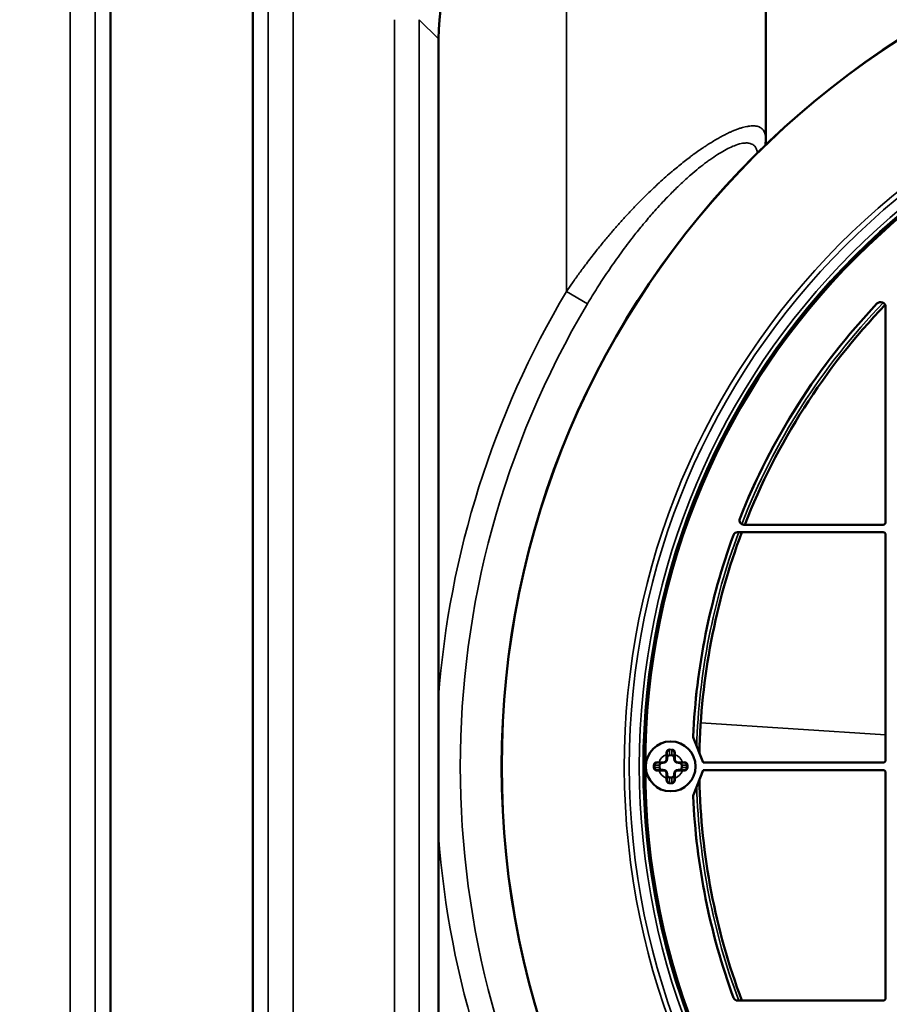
# Model space of a CAD drawing. Header units: millimetres. Extents: x 50 to 3176, y 50 to 2109.
# Tile 197 of 256: x 1175 to 1245, y 1058 to 1137. Entities that reach past the tile are written whole.
import ezdxf

# ---------------------------------------------------------------- set-up
doc = ezdxf.new("R2010")
doc.units = ezdxf.units.MM
doc.header["$LTSCALE"] = 10
for name, color, linetype, lineweight in [('Dimension (ISO)', 7, 'Continuous', 25), ('Visible (ISO)', 7, 'Continuous', 50), ('Visible Narrow (ISO)', 7, 'Continuous', 35)]:
    doc.layers.add(name, color=color, linetype=linetype, lineweight=lineweight)
doc.styles.add('Note Text (ANSI)', font='tahoma.ttf')
doc.dimstyles.new('Default (ISO)', dxfattribs={"dimscale": 10, "dimtxt": 1, "dimasz": 2.5, "dimexe": 3.175, "dimexo": 0, "dimgap": 0.762, "dimtad": 1, "dimrnd": 1e-08, "dimzin": 0, "dimdsep": 46, "dimtxsty": 'Note Text (ANSI)', "dimcen": 0.09, "dimdle": 10, "dimclrd": 1, "dimclre": 1, "dimclrt": 1, "dimazin": 0, "dimtfac": 3.5052, "dimtmove": 0, "dimatfit": 3, "dimfxl": 1, "dimtolj": 1, "dimtzin": 0, "dimlwd": -1, "dimlwe": -1, "dimarcsym": 0})

# ---------------------------------------------------------------- blocks, each defined once
blk = doc.blocks.new('*D6')
at = {"layer": 'Defpoints', "color": 0, "transparency": 16777216}
for p in [(1423.953, 1299.632), (951.953, 1076.772), (1423.953, 1076.772)]:
    blk.add_point(p, dxfattribs=at)
at = {"layer": 'Dimension (ISO)', "color": 1, "transparency": 16777216}
for p, q in [((951.953, 1076.772), (951.953, 1331.382)), ((1423.953, 1076.772), (1423.953, 1331.382)), ((976.953, 1299.632), (1398.953, 1299.632))]:
    blk.add_line(p, q, dxfattribs=at)
for points in [[(976.953, 1303.799), (976.953, 1295.466), (951.953, 1299.632)], [(1398.953, 1303.799), (1398.953, 1295.466), (1423.953, 1299.632)]]:
    blk.add_solid(points, dxfattribs=at)
at = {"layer": 'Dimension (ISO)', "color": 1, "transparency": 16777216, "insert": (1118.269, 1320.335), "char_height": 10, "attachment_point": 1, "style": 'Note Text (ANSI)'}
blk.add_mtext('\\A1;472.00 mm [18.583 in]', dxfattribs=at)
blk = doc.blocks.new('*D7')
at = {"layer": 'Defpoints', "color": 0, "transparency": 16777216}
for p in [(1377.953, 1219.968), (1377.953, 1156.772), (994.677, 1135.772)]:
    blk.add_point(p, dxfattribs=at)
at = {"layer": 'Dimension (ISO)', "color": 1, "transparency": 16777216}
for p, q in [((994.677, 1135.772), (994.677, 1251.718)), ((1377.953, 1156.772), (1377.953, 1251.718)), ((1019.677, 1219.968), (1352.953, 1219.968))]:
    blk.add_line(p, q, dxfattribs=at)
for points in [[(1019.677, 1224.135), (1019.677, 1215.801), (994.677, 1219.968)], [(1352.953, 1224.135), (1352.953, 1215.801), (1377.953, 1219.968)]]:
    blk.add_solid(points, dxfattribs=at)
at = {"layer": 'Dimension (ISO)', "color": 1, "transparency": 16777216, "insert": (1116.822, 1240.67), "char_height": 10, "attachment_point": 1, "style": 'Note Text (ANSI)'}
blk.add_mtext('\\A1;383.28 mm [15.090 in]', dxfattribs=at)
blk = doc.blocks.new('*D12')
at = {"layer": 'Defpoints', "color": 0, "transparency": 16777216}
for p in [(1064.401, 1127.027), (1121.504, 1026.516)]:
    blk.add_point(p, dxfattribs=at)
at = {"layer": 'Dimension (ISO)', "color": 1, "transparency": 16777216}
for p, q in [((1076.751, 1105.29), (1109.155, 1048.253)), ((1121.504, 1026.516), (1273.481, 759.009))]:
    blk.add_line(p, q, dxfattribs=at)
for points in [[(1080.374, 1107.349), (1073.128, 1103.232), (1064.401, 1127.027)], [(1112.778, 1050.311), (1105.532, 1046.194), (1121.504, 1026.516)]]:
    blk.add_solid(points, dxfattribs=at)
at = {"layer": 'Dimension (ISO)', "color": 1, "transparency": 16777216, "insert": (1211.994, 909.147), "char_height": 10, "attachment_point": 1, "rotation": 299.6019, "style": 'Note Text (ANSI)'}
blk.add_mtext('\\A1;∅115.60 mm [∅4.551 in]', dxfattribs=at)

msp = doc.modelspace()

# ---------------------------------------------------------------- linework, layer by layer
at = {"layer": 'Visible (ISO)'}
for p, q in [((1182.2434, 1149.1593), (1182.2434, 1004.3838)), ((1193.6625, 1149.1593), (1193.6625, 1004.3838)), ((1234.8345, 1127.1251), (1234.8345, 1149.0141)), ((1208.5663, 1018.3762), (1208.5663, 1135.1669)), ((1244.453, 1113.6463), (1244.453, 1096.3716)), ((1232.5752, 1095.5716), (1244.253, 1095.5716)), ((1244.253, 1096.1716), (1233.0702, 1096.1716)), ((1244.453, 1095.3716), (1244.453, 1077.2716)), ((1229.0267, 1079.0469), (1229.8027, 1077.0716)), ((1226.903, 1077.7083), (1226.903, 1077.3716)), ((1227.503, 1077.3716), (1227.503, 1077.7083)), ((1225.903, 1076.8716), (1225.903, 1076.6716)), ((1226.603, 1077.0716), (1226.2662, 1077.0716)), ((1228.1397, 1077.0716), (1227.803, 1077.0716)), ((1228.503, 1076.6716), (1228.503, 1076.8716)), ((1244.253, 1077.0716), (1229.8027, 1077.0716)), ((1226.2662, 1076.4716), (1226.603, 1076.4716)), ((1226.903, 1076.1716), (1226.903, 1075.8348)), ((1227.503, 1075.8348), (1227.503, 1076.1716)), ((1227.803, 1076.4716), (1228.1397, 1076.4716)), ((1229.8027, 1076.4716), (1229.0267, 1074.4962)), ((1229.8027, 1076.4716), (1244.253, 1076.4716)), ((1244.453, 1076.2716), (1244.453, 1058.1716)), ((1244.253, 1057.9716), (1232.5752, 1057.9716))]:
    msp.add_line(p, q, dxfattribs=at)
for centre, radius in [((1282.953, 1076.7716), 69.3237), ((1282.953, 1076.7716), 69.3127), ((1282.953, 1076.7716), 57.9292), ((1282.953, 1076.7716), 57.8), ((1227.203, 1076.7716), 2)]:
    msp.add_circle(centre, radius, dxfattribs=at)
for centre, radius, start, end in [((1282.953, 1076.7716), 54, 136.530964, 158.401319), ((1282.953, 1076.7716), 53.4542, 136.132248, 158.719915), ((1244.053, 1113.6463), 0.4, 0, 136.530964), ((1233.0705, 1096.5216), 0.35, 158.624218, 269.955112), ((1244.253, 1096.3716), 0.2, 270, 0), ((1282.953, 1076.7716), 53.4542, 159.408497, 178.877006), ((1232.5752, 1095.2216), 0.35, 90, 159.885605), ((1244.253, 1095.3716), 0.2, 0, 90), ((1282.953, 1076.7716), 54, 159.885605, 177.454429), ((1229.306, 1079.1566), 0.3, 177.454429, 201.446521), ((1226.603, 1077.3716), 0.3, 270, 0), ((1227.203, 1076.7715), 1.325, 77.92767, 77.92871), ((1227.803, 1077.3716), 0.3, 180, 270), ((1244.253, 1077.2716), 0.2, 270, 0), ((1226.603, 1076.1716), 0.3, 0, 90), ((1227.803, 1076.1716), 0.3, 90, 180), ((1244.253, 1076.2716), 0.2, 0, 90), ((1227.203, 1076.7716), 1.325, 257.927674, 257.928714), ((1282.953, 1076.7716), 53.4542, 181.122994, 200.591503), ((1229.306, 1074.3865), 0.3, 158.553479, 182.545571), ((1282.953, 1076.7716), 54, 182.545571, 200.114395), ((1232.5752, 1058.3216), 0.35, 200.114395, 270), ((1244.253, 1058.1716), 0.2, 270, 0)]:
    msp.add_arc(centre, radius, start, end, dxfattribs=at)
for centre, major_axis, ratio, start_param, end_param in [((1223.5754, 1135.1491), (-10.6195, 10.6195), 0.9987828, 5.4983681, 7.0680017), ((1232.8324, 1127.0202), (1.9984, -0.0794), 0.9154271, 0.0000001, 0.0001833), ((1226.9029, 1077.7087), (0, 1.0567), 0.0000622, 4.7120035, 4.8671191), ((1227.503, 1077.7087), (0, 1.0565), 0.0000639, 1.4160556, 1.5711933), ((1226.2658, 1077.0716), (-1.0565, 0), 0.0000634, 1.4160557, 1.5711932), ((1228.1401, 1077.0716), (1.0567, 0), 0.0000622, 4.7120035, 4.8671191), ((1226.2658, 1076.4715), (-1.0567, 0), 0.0000622, 4.7120035, 4.8671191), ((1226.9029, 1075.8344), (0, -1.0565), 0.0000639, 1.4160556, 1.5711933), ((1227.503, 1075.8344), (0, -1.0567), 0.0000622, 4.7120035, 4.8671191), ((1228.1401, 1076.4715), (1.0565, 0), 0.0000634, 1.4160556, 1.5711932)]:
    msp.add_ellipse(centre, major_axis=major_axis, ratio=ratio, start_param=start_param, end_param=end_param, dxfattribs=at)
for points in [[(1234.8308, 1126.9408), (1234.8271, 1126.8483), (1234.8235, 1126.7551), (1234.8198, 1126.6612)], [(1234.8345, 1127.124), (1234.8345, 1127.0628), (1234.8332, 1127.0019), (1234.8308, 1126.9412)], [(1234.8345, 1127.124), (1234.8345, 1127.1244), (1234.8345, 1127.1247), (1234.8345, 1127.1251)]]:
    msp.add_open_spline(points, degree=3, dxfattribs=at)
for points, knots in [([(1226.903, 1077.8716), (1226.903, 1077.8832), (1226.904, 1077.8948), (1226.9085, 1077.9203), (1226.9124, 1077.9341), (1226.9233, 1077.9607), (1226.9303, 1077.9735), (1226.945, 1077.9948), (1226.9523, 1078.0036), (1226.9623, 1078.0137), (1226.9643, 1078.0157), (1226.9764, 1078.027), (1226.9876, 1078.0355), (1227.0077, 1078.0477), (1227.0163, 1078.0521), (1227.0289, 1078.0574), (1227.0327, 1078.0588), (1227.0492, 1078.0647), (1227.0624, 1078.0679), (1227.0848, 1078.0709), (1227.0939, 1078.0716), (1227.103, 1078.0716)], [0, 0, 0, 0, 0.11210495, 0.11210495, 0.25, 0.25, 0.39019772, 0.39019772, 0.5, 0.5, 0.52659297, 0.52659297, 0.65927173, 0.65927173, 0.75, 0.75, 0.78823433, 0.78823433, 0.91474082, 0.91474082, 1, 1, 1, 1]), ([(1227.303, 1078.0716), (1227.3133, 1078.0716), (1227.3237, 1078.0707), (1227.3473, 1078.0671), (1227.3604, 1078.0636), (1227.3756, 1078.0579), (1227.3782, 1078.0569), (1227.3908, 1078.0515), (1227.4005, 1078.0465), (1227.4215, 1078.0332), (1227.4325, 1078.0245), (1227.4435, 1078.0138), (1227.4446, 1078.0128), (1227.4545, 1078.0026), (1227.4626, 1077.9927), (1227.4769, 1077.9711), (1227.4831, 1077.9594), (1227.4885, 1077.9462), (1227.489, 1077.9451), (1227.4946, 1077.9306), (1227.4983, 1077.9166), (1227.5022, 1077.8922), (1227.503, 1077.8819), (1227.503, 1077.8716)], [0, 0, 0, 0, 0.09707685, 0.09707685, 0.22371266, 0.22371266, 0.25, 0.25, 0.35294526, 0.35294526, 0.4859607, 0.4859607, 0.5, 0.5, 0.62256168, 0.62256168, 0.75, 0.75, 0.76130984, 0.76130984, 0.90046577, 0.90046577, 1, 1, 1, 1]), ([(1225.903, 1076.8716), (1225.903, 1076.8832), (1225.904, 1076.8949), (1225.908, 1076.9179), (1225.9111, 1076.9292), (1225.9162, 1076.9432), (1225.9174, 1076.9463), (1225.9239, 1076.9616), (1225.9302, 1076.9732), (1225.945, 1076.995), (1225.9535, 1077.005), (1225.9738, 1077.0251), (1225.9861, 1077.0346), (1226.0082, 1077.048), (1226.0176, 1077.0527), (1226.0405, 1077.0621), (1226.0543, 1077.0661), (1226.0798, 1077.0705), (1226.0914, 1077.0716), (1226.103, 1077.0716)], [0.00000002, 0.00000002, 0.00000002, 0.00000002, 0.10932097, 0.10932097, 0.2187442, 0.2187442, 0.25, 0.25, 0.375, 0.375, 0.5, 0.5, 0.64888934, 0.64888934, 0.75, 0.75, 0.88826883, 0.88826883, 1, 1, 1, 1]), ([(1226.103, 1076.4716), (1226.0915, 1076.4716), (1226.0801, 1076.4725), (1226.0546, 1076.4769), (1226.0407, 1076.481), (1226.014, 1076.4919), (1226.0013, 1076.4987), (1225.98, 1076.5134), (1225.971, 1076.5208), (1225.9609, 1076.5308), (1225.959, 1076.5327), (1225.9477, 1076.5447), (1225.9392, 1076.5559), (1225.9269, 1076.5761), (1225.9225, 1076.5848), (1225.9172, 1076.5974), (1225.9157, 1076.6011), (1225.9099, 1076.6176), (1225.9067, 1076.6308), (1225.9036, 1076.6532), (1225.903, 1076.6624), (1225.903, 1076.6716)], [0, 0, 0, 0, 0.10999137, 0.10999137, 0.25, 0.25, 0.38882693, 0.38882693, 0.5, 0.5, 0.52548022, 0.52548022, 0.6584085, 0.6584085, 0.75, 0.75, 0.78753328, 0.78753328, 0.9142768, 0.9142768, 0.99999998, 0.99999998, 0.99999998, 0.99999998]), ([(1228.303, 1077.0716), (1228.3144, 1077.0716), (1228.3258, 1077.0706), (1228.3513, 1077.0662), (1228.3653, 1077.0622), (1228.3919, 1077.0512), (1228.4046, 1077.0444), (1228.426, 1077.0297), (1228.4349, 1077.0223), (1228.4451, 1077.0123), (1228.4469, 1077.0104), (1228.4582, 1076.9984), (1228.4667, 1076.9872), (1228.479, 1076.967), (1228.4834, 1076.9583), (1228.4887, 1076.9457), (1228.4902, 1076.942), (1228.496, 1076.9255), (1228.4992, 1076.9123), (1228.5023, 1076.8899), (1228.503, 1076.8807), (1228.503, 1076.8716)], [0, 0, 0, 0, 0.10999137, 0.10999137, 0.25, 0.25, 0.38882693, 0.38882693, 0.5, 0.5, 0.52548022, 0.52548022, 0.6584085, 0.6584085, 0.75, 0.75, 0.78753328, 0.78753328, 0.9142768, 0.9142768, 0.99999998, 0.99999998, 0.99999998, 0.99999998]), ([(1228.503, 1076.6716), (1228.503, 1076.6599), (1228.5019, 1076.6482), (1228.4979, 1076.6252), (1228.4948, 1076.6139), (1228.4897, 1076.5999), (1228.4885, 1076.5968), (1228.482, 1076.5815), (1228.4757, 1076.5699), (1228.4609, 1076.5482), (1228.4525, 1076.5381), (1228.4321, 1076.518), (1228.4198, 1076.5085), (1228.3977, 1076.4951), (1228.3883, 1076.4904), (1228.3654, 1076.481), (1228.3516, 1076.477), (1228.3261, 1076.4726), (1228.3146, 1076.4716), (1228.303, 1076.4716)], [0.00000002, 0.00000002, 0.00000002, 0.00000002, 0.10932097, 0.10932097, 0.2187442, 0.2187442, 0.25, 0.25, 0.375, 0.375, 0.5, 0.5, 0.64888937, 0.64888937, 0.75, 0.75, 0.88826881, 0.88826881, 1, 1, 1, 1]), ([(1227.103, 1075.4716), (1227.0926, 1075.4716), (1227.0822, 1075.4724), (1227.0586, 1075.4761), (1227.0455, 1075.4795), (1227.0303, 1075.4852), (1227.0277, 1075.4862), (1227.0151, 1075.4916), (1227.0054, 1075.4966), (1226.9844, 1075.5099), (1226.9734, 1075.5186), (1226.9624, 1075.5293), (1226.9614, 1075.5303), (1226.9514, 1075.5405), (1226.9433, 1075.5504), (1226.929, 1075.572), (1226.9228, 1075.5837), (1226.9174, 1075.5969), (1226.917, 1075.598), (1226.9113, 1075.6125), (1226.9076, 1075.6265), (1226.9038, 1075.6509), (1226.903, 1075.6612), (1226.903, 1075.6716)], [0, 0, 0, 0, 0.09707684, 0.09707684, 0.22371265, 0.22371265, 0.25, 0.25, 0.35294525, 0.35294525, 0.48596069, 0.48596069, 0.5, 0.5, 0.62256168, 0.62256168, 0.75, 0.75, 0.76130983, 0.76130983, 0.90046577, 0.90046577, 1, 1, 1, 1]), ([(1227.503, 1075.6716), (1227.503, 1075.6599), (1227.5019, 1075.6483), (1227.4975, 1075.6228), (1227.4935, 1075.609), (1227.4826, 1075.5824), (1227.4757, 1075.5696), (1227.4609, 1075.5483), (1227.4536, 1075.5395), (1227.4436, 1075.5294), (1227.4417, 1075.5274), (1227.4295, 1075.5161), (1227.4184, 1075.5076), (1227.3982, 1075.4954), (1227.3896, 1075.4911), (1227.377, 1075.4857), (1227.3733, 1075.4843), (1227.3567, 1075.4785), (1227.3436, 1075.4753), (1227.3212, 1075.4722), (1227.3121, 1075.4716), (1227.303, 1075.4716)], [0, 0, 0, 0, 0.11210495, 0.11210495, 0.25, 0.25, 0.39019772, 0.39019772, 0.5, 0.5, 0.52659297, 0.52659297, 0.65927173, 0.65927173, 0.75, 0.75, 0.78823433, 0.78823433, 0.91474082, 0.91474082, 1, 1, 1, 1])]:
    msp.add_open_spline(points, degree=3, knots=knots, dxfattribs=at)
at = {"layer": 'Visible Narrow (ISO)'}
for p, q in [((1179.0081, 1002.8384), (1179.0081, 1150.7048)), ((1181.0073, 1150.7048), (1181.0073, 1002.8384)), ((1194.8987, 1002.8384), (1194.8987, 1150.7048)), ((1196.8979, 1150.7048), (1196.8979, 1002.8384)), ((1218.8345, 1114.8901), (1218.8346, 1146.491)), ((1205.0216, 1016.8298), (1205.0216, 1136.7133)), ((1207.0204, 1136.7133), (1207.0204, 1016.8298)), ((1207.0204, 1136.7133), (1208.5663, 1135.1669)), ((1218.8345, 1114.8901), (1220.5167, 1113.8901)), ((1244.453, 1079.2946), (1229.6132, 1080.2671)), ((1226.853, 1077.7083), (1226.903, 1077.7083)), ((1226.853, 1077.3716), (1226.853, 1077.7083)), ((1226.903, 1077.3716), (1226.853, 1077.3716)), ((1226.953, 1077.4778), (1226.903, 1077.4778)), ((1226.903, 1077.3716), (1226.953, 1077.3716)), ((1226.953, 1077.4778), (1226.953, 1077.3716)), ((1227.103, 1078.0716), (1227.103, 1077.6822)), ((1227.103, 1077.6822), (1227.303, 1077.6822)), ((1227.103, 1077.6822), (1227.103, 1077.6342)), ((1227.303, 1077.6342), (1227.103, 1077.6342)), ((1227.303, 1077.6822), (1227.303, 1078.0716)), ((1227.303, 1077.6342), (1227.303, 1077.6822)), ((1227.453, 1077.3716), (1227.453, 1077.4778)), ((1227.503, 1077.4778), (1227.453, 1077.4778)), ((1227.453, 1077.3716), (1227.503, 1077.3716)), ((1227.503, 1077.7083), (1227.553, 1077.7083)), ((1227.553, 1077.3716), (1227.503, 1077.3716)), ((1227.553, 1077.7083), (1227.553, 1077.3716)), ((1226.2924, 1076.8716), (1225.903, 1076.8716)), ((1225.903, 1076.6716), (1226.2924, 1076.6716)), ((1226.2662, 1077.1216), (1226.603, 1077.1216)), ((1226.2662, 1077.0716), (1226.2662, 1077.1216)), ((1226.3403, 1076.8716), (1226.2924, 1076.8716)), ((1226.2924, 1076.6716), (1226.2924, 1076.8716)), ((1226.2924, 1076.6716), (1226.3403, 1076.6716)), ((1226.3403, 1076.8716), (1226.3403, 1076.6716)), ((1226.4967, 1077.0716), (1226.4967, 1077.0216)), ((1226.603, 1077.0216), (1226.4967, 1077.0216)), ((1226.603, 1077.1216), (1226.603, 1077.0716)), ((1226.603, 1077.0216), (1226.603, 1077.0716)), ((1227.803, 1077.1216), (1228.1397, 1077.1216)), ((1227.803, 1077.0716), (1227.803, 1077.1216)), ((1227.803, 1077.0716), (1227.803, 1077.0216)), ((1227.9092, 1077.0216), (1227.803, 1077.0216)), ((1227.9092, 1077.0216), (1227.9092, 1077.0716)), ((1228.0656, 1076.6716), (1228.0656, 1076.8716)), ((1228.1136, 1076.8716), (1228.0656, 1076.8716)), ((1228.0656, 1076.6716), (1228.1136, 1076.6716)), ((1228.503, 1076.8716), (1228.1136, 1076.8716)), ((1228.1136, 1076.8716), (1228.1136, 1076.6716)), ((1228.1136, 1076.6716), (1228.503, 1076.6716)), ((1228.1397, 1077.1216), (1228.1397, 1077.0716)), ((1226.2662, 1076.4216), (1226.2662, 1076.4716)), ((1226.603, 1076.4216), (1226.2662, 1076.4216)), ((1226.4967, 1076.5216), (1226.603, 1076.5216)), ((1226.4967, 1076.5216), (1226.4967, 1076.4716)), ((1226.603, 1076.4716), (1226.603, 1076.5216)), ((1226.603, 1076.4716), (1226.603, 1076.4216)), ((1226.853, 1075.8348), (1226.853, 1076.1716)), ((1226.853, 1076.1716), (1226.903, 1076.1716)), ((1226.903, 1075.8348), (1226.853, 1075.8348)), ((1226.953, 1076.1716), (1226.903, 1076.1716)), ((1226.903, 1076.0653), (1226.953, 1076.0653)), ((1226.953, 1076.1716), (1226.953, 1076.0653)), ((1227.103, 1075.9089), (1227.303, 1075.9089)), ((1227.103, 1075.9089), (1227.103, 1075.8609)), ((1227.303, 1075.8609), (1227.103, 1075.8609)), ((1227.103, 1075.8609), (1227.103, 1075.4716)), ((1227.303, 1075.8609), (1227.303, 1075.9089)), ((1227.303, 1075.4716), (1227.303, 1075.8609)), ((1227.453, 1076.0653), (1227.453, 1076.1716)), ((1227.503, 1076.1716), (1227.453, 1076.1716)), ((1227.453, 1076.0653), (1227.503, 1076.0653)), ((1227.503, 1076.1716), (1227.553, 1076.1716)), ((1227.553, 1075.8348), (1227.503, 1075.8348)), ((1227.553, 1076.1716), (1227.553, 1075.8348)), ((1227.803, 1076.5216), (1227.9092, 1076.5216)), ((1227.803, 1076.5216), (1227.803, 1076.4716)), ((1227.803, 1076.4216), (1227.803, 1076.4716)), ((1228.1397, 1076.4216), (1227.803, 1076.4216)), ((1227.9092, 1076.4716), (1227.9092, 1076.5216)), ((1228.1397, 1076.4716), (1228.1397, 1076.4216))]:
    msp.add_line(p, q, dxfattribs=at)
for radius in [59.0715, 58.2663, 57.9668]:
    msp.add_circle((1282.953, 1076.7716), radius, dxfattribs=at)
for centre, radius, start, end in [((1282.953, 1076.7716), 69.3115, 90.00103, 269.721855), ((1282.953, 1076.7716), 59.4712, 90.303085, 269.99897), ((1282.953, 1076.7716), 74.5936, 149.268402, 175.731608), ((1282.953, 1076.7716), 72.6365, 149.268402, 210.7316), ((1282.953, 1076.7716), 53.9856, 136.417821, 158.505513), ((1282.953, 1076.7716), 53.6857, 136.113655, 158.771572), ((1282.953, 1076.7716), 53.4543, 136.132205, 158.719957), ((1282.953, 1076.7716), 53.6857, 159.501302, 178.289754), ((1282.953, 1076.7716), 53.4543, 159.408539, 178.87674), ((1282.953, 1076.7716), 53.9856, 159.779957, 177.552023), ((1227.203, 1076.7716), 1, 110.487305, 159.512713), ((1226.603, 1077.3716), 0.35, 270, 0), ((1226.603, 1077.3716), 0.25, 269.999997, 0.000005), ((1227.803, 1077.3716), 0.35, 180, 270), ((1227.203, 1076.7716), 1, 20.487357, 69.512704), ((1227.803, 1077.3716), 0.25, 180, 270.000002), ((1227.203, 1076.7716), 1, 200.48732, 249.512683), ((1226.603, 1076.1716), 0.35, 0, 90), ((1226.603, 1076.1716), 0.25, 0, 90.000002), ((1227.803, 1076.1716), 0.35, 90, 180), ((1227.203, 1076.7716), 1, 290.487366, 339.512713), ((1227.803, 1076.1716), 0.25, 89.999997, 180), ((1282.953, 1076.7716), 53.6857, 181.710246, 200.498698), ((1282.953, 1076.7716), 53.4543, 181.12326, 200.591461), ((1282.953, 1076.7716), 53.9856, 182.447977, 200.220043), ((1282.953, 1076.7716), 74.5936, 184.268392, 210.731601)]:
    msp.add_arc(centre, radius, start, end, dxfattribs=at)
for centre, major_axis, ratio, start_param, end_param in [((1232.8324, 1127.0202), (1.9984, -0.0794), 0.9154271, 6.1129429, 6.2831853), ((1227.103, 1078.1216), (0, -0.05), 0.0295247, 4.3320048, 4.7123924), ((1227.203, 1078.1216), (0, -0.05), 0.0000287, 6.2831759, 8.2312072), ((1227.303, 1078.1216), (0, 0.05), 0.0295755, 4.7123829, 5.092766), ((1226.853, 1077.8716), (0.05, 0), 0.1550223, 0.0000877, 1.6200917), ((1226.8953, 1077.5289), (-0.0271, 1.3273), 0.0293903, 1.303054, 1.4346346), ((1227.1029, 1077.4779), (0.0017, 0.2043), 0.9785659, 0.0081221, 1.5794474), ((1227.1031, 1077.4777), (-0.0008, 0.1565), 0.9587881, 6.2787022, 7.8486643), ((1227.103, 1078.1216), (0, -0.05), 0.0295924, 4.7123403, 6.2831986), ((1227.303, 1078.1216), (0, -0.05), 0.0296069, 0.0000038, 1.5707898), ((1227.303, 1077.4779), (-0.0016, 0.2043), 0.9785704, 4.7044669, 6.2757485), ((1227.3029, 1077.4777), (0.0007, 0.1565), 0.9587884, 4.7175239, 6.2875106), ((1227.553, 1077.8716), (-0.05, 0), 0.1550124, 4.6632521, 6.2829865), ((1227.5103, 1077.5298), (0.0272, 1.3253), 0.0297172, 4.8480652, 4.9798322), ((1225.5307, 1076.7716), (0, -3.2969), 0.092162, 1.5400367, 1.6015559), ((1225.853, 1076.8716), (-0.05, 0), 0.0295201, 4.7123925, 5.0927807), ((1225.853, 1076.6716), (0.05, 0), 0.0295194, 4.3319963, 4.7123854), ((1225.853, 1076.8716), (0.05, 0), 0.0295905, 6.2831722, 7.8539842), ((1225.853, 1076.6716), (0.05, 0), 0.0295904, 4.712333, 6.2832155), ((1226.103, 1077.1216), (0, -0.05), 0.1550049, 4.6633246, 6.2829905), ((1226.4442, 1077.0797), (1.3234, -0.0269), 0.0291356, 1.7062969, 1.8382602), ((1226.4967, 1076.8716), (-0.2043, -0.0016), 0.9785704, 4.7044669, 6.2757485), ((1226.4966, 1076.6715), (-0.2043, 0.0017), 0.9785659, 0.0081221, 1.5794474), ((1226.4968, 1076.8715), (-0.1565, 0.0007), 0.9587884, 4.7175239, 6.2875106), ((1226.4968, 1076.6716), (-0.1565, -0.0008), 0.9587881, 6.2787022, 7.8486643), ((1227.9093, 1076.8716), (-0.2043, 0.0017), 0.9785659, 3.1497148, 4.72104), ((1227.9091, 1076.8715), (-0.1565, -0.0008), 0.9587881, 3.1371096, 4.7070716), ((1227.9091, 1076.6716), (-0.1565, 0.0007), 0.9587884, 1.5759312, 3.1459179), ((1227.9093, 1076.6715), (-0.2043, -0.0016), 0.9785704, 1.5628743, 3.1341558), ((1228.1408, 1077.0941), (1.0981, 0.0179), 0.024967, 1.4150734, 1.5714132), ((1228.303, 1077.1216), (0, -0.05), 0.1550149, 0.0002915, 1.6198519), ((1228.553, 1076.8716), (-0.05, 0), 0.0295904, 4.712333, 6.2832155), ((1228.553, 1076.6716), (-0.05, 0), 0.0295905, 6.2831723, 7.8539842), ((1228.553, 1076.8716), (-0.05, 0), 0.0295194, 4.3319963, 4.7123854), ((1228.553, 1076.6716), (0.05, 0), 0.0295201, 4.7123925, 5.0927807), ((1228.8752, 1076.7716), (0, 3.2969), 0.092162, 1.5400367, 1.5707963), ((1228.8752, 1076.7716), (0, 3.2969), 0.092162, 1.5707963, 1.6015559), ((1226.103, 1076.4216), (0, 0.05), 0.1550148, 0.0000908, 1.6200266), ((1226.2651, 1076.449), (-1.0981, -0.0179), 0.024967, 1.4150734, 1.571411), ((1226.8957, 1076.0133), (0.0272, 1.3253), 0.0297172, 1.7064704, 1.8382389), ((1227.1029, 1076.0652), (-0.0016, 0.2043), 0.9785704, 1.5628743, 3.1341558), ((1227.103, 1076.0654), (0.0007, 0.1565), 0.9587884, 1.5759312, 3.1459179), ((1227.3029, 1076.0654), (-0.0008, 0.1565), 0.9587881, 3.1371096, 4.7070716), ((1227.303, 1076.0652), (0.0017, 0.2043), 0.9785659, 3.1497148, 4.72104), ((1227.5251, 1075.8337), (0.018, -1.0981), 0.0254061, 1.4150716, 1.5714106), ((1227.9617, 1076.4634), (1.3233, -0.0269), 0.0291357, 4.8478875, 4.9798518), ((1228.303, 1076.4215), (0, 0.05), 0.1550049, 4.6633244, 6.2829906), ((1226.853, 1075.6716), (0.05, 0), 0.1550124, 4.6632521, 6.2829865), ((1227.103, 1075.4216), (0, 0.05), 0.029607, 0.0000038, 1.5707898), ((1227.103, 1075.4216), (0, -0.05), 0.0295755, 4.7123829, 5.092766), ((1227.203, 1075.4216), (0, 0.05), 0.0000292, 6.2831757, 8.2311958), ((1227.303, 1075.4216), (0, 0.05), 0.0295924, 4.7123403, 6.2831986), ((1227.303, 1075.4216), (0, 0.05), 0.0295246, 4.3320048, 4.7123924), ((1227.553, 1075.6716), (-0.05, 0), 0.1550224, 0.0000877, 1.6200991)]:
    msp.add_ellipse(centre, major_axis=major_axis, ratio=ratio, start_param=start_param, end_param=end_param, dxfattribs=at)
for points, knots in [([(1234.8345, 1127.1251), (1234.8345, 1127.1603), (1234.8336, 1127.1947), (1234.8283, 1127.2963), (1234.8211, 1127.3607), (1234.8042, 1127.4575), (1234.7966, 1127.4924), (1234.7724, 1127.5846), (1234.7533, 1127.6392), (1234.7073, 1127.7415), (1234.6802, 1127.7891), (1234.6411, 1127.8442), (1234.6327, 1127.8555), (1234.6185, 1127.8733), (1234.6129, 1127.88), (1234.5752, 1127.9242), (1234.5398, 1127.9582), (1234.4619, 1128.0198), (1234.4192, 1128.0472), (1234.3486, 1128.0839), (1234.323, 1128.0957), (1234.2458, 1128.1269), (1234.1919, 1128.1437), (1234.0801, 1128.1691), (1234.0227, 1128.1781), (1233.9296, 1128.1868), (1233.8961, 1128.1888), (1233.8002, 1128.1919), (1233.7358, 1128.1907), (1233.6013, 1128.182), (1233.5311, 1128.1745), (1233.4093, 1128.1567), (1233.359, 1128.1482), (1233.2325, 1128.1236), (1233.1549, 1128.106), (1233.0118, 1128.0692), (1232.9474, 1128.0512), (1232.802, 1128.0072), (1232.7201, 1127.9804), (1232.5442, 1127.9186), (1232.4497, 1127.8829), (1232.2563, 1127.8053), (1232.1574, 1127.7634), (1231.987, 1127.6874), (1231.9169, 1127.6552), (1231.7456, 1127.5741), (1231.6433, 1127.5237), (1231.4815, 1127.441), (1231.4239, 1127.411), (1231.2485, 1127.318), (1231.1286, 1127.2521), (1230.9817, 1127.1686), (1230.9578, 1127.1549), (1230.8123, 1127.0712), (1230.688, 1126.9974), (1230.4369, 1126.844), (1230.3103, 1126.7645), (1230.0874, 1126.621), (1229.9926, 1126.5588), (1229.7704, 1126.4106), (1229.642, 1126.323), (1229.4985, 1126.2229), (1229.4859, 1126.2142), (1229.3259, 1126.1021), (1229.1752, 1125.9942), (1228.9247, 1125.8105), (1228.827, 1125.7378), (1228.5841, 1125.5546), (1228.4374, 1125.4418), (1228.1432, 1125.2108), (1227.9958, 1125.093), (1227.7071, 1124.8579), (1227.5664, 1124.7414), (1227.3563, 1124.5646), (1227.289, 1124.5074), (1227.0461, 1124.2997), (1226.8677, 1124.1443), (1226.5122, 1123.8281), (1226.3354, 1123.668), (1226.0952, 1123.4462), (1226.0346, 1123.3899), (1225.8012, 1123.1718), (1225.626, 1123.0052), (1225.2799, 1122.6701), (1225.1093, 1122.5022), (1224.8699, 1122.2624), (1224.803, 1122.195), (1224.6179, 1122.0074), (1224.499, 1121.8855), (1224.1848, 1121.5595), (1223.9877, 1121.3513), (1223.6004, 1120.9345), (1223.4106, 1120.7266), (1223.0304, 1120.3027), (1222.8402, 1120.0869), (1222.569, 1119.7737), (1222.4899, 1119.6817), (1222.2047, 1119.3475), (1221.9966, 1119.099), (1221.5881, 1118.6014), (1221.388, 1118.3532), (1221.055, 1117.9322), (1220.9233, 1117.7636), (1220.673, 1117.4392), (1220.5546, 1117.284), (1220.2476, 1116.8771), (1220.0582, 1116.6216), (1219.6832, 1116.1061), (1219.4977, 1115.8465), (1219.1529, 1115.355), (1218.9939, 1115.1247), (1218.8345, 1114.8901)], [0.01157449, 0.01157449, 0.01157449, 0.01157449, 0.02354362, 0.02354362, 0.04794225, 0.04794225, 0.0625, 0.0625, 0.08791312, 0.08791312, 0.1138246, 0.1138246, 0.12072405, 0.12072405, 0.125, 0.125, 0.14935098, 0.14935098, 0.17415833, 0.17415833, 0.1875, 0.1875, 0.21288754, 0.21288754, 0.23701415, 0.23701415, 0.25, 0.25, 0.27333035, 0.27333035, 0.29674023, 0.29674023, 0.3125, 0.3125, 0.3354531, 0.3354531, 0.35339956, 0.35339956, 0.375, 0.375, 0.39852515, 0.39852515, 0.42175639, 0.42175639, 0.4375, 0.4375, 0.45951018, 0.45951018, 0.47145637, 0.47145637, 0.49536881, 0.49536881, 0.5, 0.5, 0.52337616, 0.52337616, 0.54610282, 0.54610282, 0.5625, 0.5625, 0.58390628, 0.58390628, 0.58595419, 0.58595419, 0.60996882, 0.60996882, 0.625, 0.625, 0.64684685, 0.64684685, 0.66799825, 0.66799825, 0.6875, 0.6875, 0.69660966, 0.69660966, 0.72008037, 0.72008037, 0.74249381, 0.74249381, 0.75, 0.75, 0.77122738, 0.77122738, 0.79127601, 0.79127601, 0.79898711, 0.79898711, 0.8125, 0.8125, 0.83439069, 0.83439069, 0.85491637, 0.85491637, 0.875, 0.875, 0.88321827, 0.88321827, 0.90449196, 0.90449196, 0.92452257, 0.92452257, 0.9375, 0.9375, 0.94903831, 0.94903831, 0.96727847, 0.96727847, 0.98495683, 0.98495683, 1, 1, 1, 1]), ([(1220.5167, 1113.8901), (1220.7764, 1114.3268), (1221.042, 1114.7601), (1221.594, 1115.6329), (1221.8808, 1116.0721), (1222.474, 1116.9512), (1222.7807, 1117.3907), (1223.4229, 1118.2799), (1223.7591, 1118.7289), (1224.2049, 1119.3026), (1224.3091, 1119.4351), (1224.6722, 1119.8919), (1224.934, 1120.212), (1225.4748, 1120.8542), (1225.7541, 1121.1757), (1226.218, 1121.6928), (1226.4014, 1121.8928), (1226.8236, 1122.3436), (1227.0632, 1122.5919), (1227.5528, 1123.0845), (1227.8031, 1123.3281), (1228.1741, 1123.6771), (1228.2953, 1123.7891), (1228.5512, 1124.0215), (1228.686, 1124.1414), (1229.0315, 1124.4423), (1229.2416, 1124.619), (1229.6655, 1124.9626), (1229.8792, 1125.1288), (1230.1743, 1125.3481), (1230.2585, 1125.4095), (1230.5529, 1125.6199), (1230.7598, 1125.7598), (1231.1534, 1126.0102), (1231.3408, 1126.1216), (1231.7074, 1126.3237), (1231.8863, 1126.4138), (1232.2322, 1126.5697), (1232.3988, 1126.6349), (1232.6185, 1126.7061), (1232.6798, 1126.7242), (1232.8964, 1126.7811), (1233.0417, 1126.8059), (1233.2887, 1126.8219), (1233.3937, 1126.8174), (1233.6011, 1126.7823), (1233.7, 1126.7472), (1233.8099, 1126.6816), (1233.8336, 1126.6654), (1233.9309, 1126.5895), (1233.9923, 1126.5164), (1234.0852, 1126.3513), (1234.119, 1126.2618), (1234.1535, 1126.1182), (1234.1621, 1126.0725), (1234.1688, 1126.0248)], [0.00000003, 0.00000003, 0.00000003, 0.00000003, 0.05487232, 0.05487232, 0.11163637, 0.11163637, 0.16991576, 0.16991576, 0.23138607, 0.23138607, 0.25, 0.25, 0.29593547, 0.29593547, 0.34392593, 0.34392593, 0.375, 0.375, 0.41520766, 0.41520766, 0.45703642, 0.45703642, 0.47733204, 0.47733204, 0.5, 0.5, 0.5355934, 0.5355934, 0.57253554, 0.57253554, 0.587428, 0.587428, 0.625, 0.625, 0.66081934, 0.66081934, 0.69747833, 0.69747833, 0.73495832, 0.73495832, 0.75, 0.75, 0.78956076, 0.78956076, 0.8234971, 0.8234971, 0.86333874, 0.86333874, 0.875, 0.875, 0.91372672, 0.91372672, 0.94879744, 0.94879744, 0.96422166, 0.96422166, 0.96422166, 0.96422166]), ([(1226.8505, 1077.8793), (1226.8506, 1077.8971), (1226.852, 1077.9144), (1226.8555, 1077.9343), (1226.8562, 1077.9377), (1226.8598, 1077.9543), (1226.8636, 1077.9669), (1226.8707, 1077.9851), (1226.8733, 1077.9909), (1226.8812, 1078.0073), (1226.8871, 1078.0178), (1226.8982, 1078.0346), (1226.903, 1078.0412), (1226.9182, 1078.06), (1226.9293, 1078.0713), (1226.9439, 1078.0837), (1226.9468, 1078.086), (1226.9621, 1078.0979), (1226.9752, 1078.1062), (1226.9918, 1078.1146), (1226.9946, 1078.116), (1227.009, 1078.1226), (1227.0211, 1078.127), (1227.0389, 1078.1322), (1227.0446, 1078.1336), (1227.0649, 1078.138), (1227.0792, 1078.1398), (1227.0961, 1078.1402), (1227.0988, 1078.1402), (1227.1016, 1078.1401)], [0.0000006, 0.0000006, 0.0000006, 0.0000006, 0.11777651, 0.11777651, 0.14285714, 0.14285714, 0.23931503, 0.23931503, 0.28571429, 0.28571429, 0.37072129, 0.37072129, 0.42857143, 0.42857143, 0.54367602, 0.54367602, 0.57142857, 0.57142857, 0.69002258, 0.69002258, 0.71428571, 0.71428571, 0.81134316, 0.81134316, 0.85714286, 0.85714286, 0.97647404, 0.97647404, 1, 1, 1, 1]), ([(1227.203, 1078.14), (1227.1916, 1078.14), (1227.1689, 1078.14), (1227.1351, 1078.14), (1227.1127, 1078.1401), (1227.1016, 1078.1401)], [0, 0, 0, 0, 0.33333333, 0.66666667, 0.99997651, 0.99997651, 0.99997651, 0.99997651]), ([(1227.3043, 1078.1401), (1227.2932, 1078.1401), (1227.2708, 1078.14), (1227.237, 1078.14), (1227.2143, 1078.14), (1227.203, 1078.14)], [0.00002292, 0.00002292, 0.00002292, 0.00002292, 0.33333333, 0.66666667, 0.99998821, 0.99998821, 0.99998821, 0.99998821]), ([(1227.3043, 1078.1401), (1227.3189, 1078.1403), (1227.3335, 1078.1391), (1227.3513, 1078.1358), (1227.3543, 1078.1352), (1227.3692, 1078.1319), (1227.3812, 1078.1283), (1227.3988, 1078.1216), (1227.4046, 1078.1191), (1227.4237, 1078.1102), (1227.4362, 1078.1028), (1227.451, 1078.0922), (1227.454, 1078.09), (1227.4692, 1078.0781), (1227.4809, 1078.0672), (1227.4935, 1078.0528), (1227.4954, 1078.0505), (1227.5051, 1078.0385), (1227.5124, 1078.0281), (1227.5225, 1078.0111), (1227.5259, 1078.0048), (1227.5353, 1077.9855), (1227.5406, 1077.9723), (1227.5462, 1077.9532), (1227.5475, 1077.9479), (1227.5525, 1077.9255), (1227.5546, 1077.9077), (1227.5553, 1077.8858), (1227.5554, 1077.8826), (1227.5554, 1077.8793)], [0, 0, 0, 0, 0.11877668, 0.11877668, 0.14285714, 0.14285714, 0.2374953, 0.2374953, 0.28571429, 0.28571429, 0.39935092, 0.39935092, 0.42857143, 0.42857143, 0.54922964, 0.54922964, 0.57142857, 0.57142857, 0.66292717, 0.66292717, 0.71428571, 0.71428571, 0.81800279, 0.81800279, 0.85714286, 0.85714286, 0.9790405, 0.9790405, 0.99999943, 0.99999943, 0.99999943, 0.99999943]), ([(1225.8344, 1076.873), (1225.8343, 1076.8877), (1225.8355, 1076.9025), (1225.8383, 1076.9175), (1225.8389, 1076.9204), (1225.8395, 1076.9234), (1225.8402, 1076.9264), (1225.8428, 1076.9382), (1225.8464, 1076.9501), (1225.8508, 1076.9616), (1225.8531, 1076.9677), (1225.8557, 1076.9738), (1225.8584, 1076.9796), (1225.8646, 1076.9927), (1225.8718, 1077.0049), (1225.88, 1077.0165), (1225.8824, 1077.0198), (1225.8848, 1077.023), (1225.8874, 1077.0262), (1225.8972, 1077.0388), (1225.9084, 1077.0506), (1225.921, 1077.0615), (1225.923, 1077.0631), (1225.9249, 1077.0648), (1225.9269, 1077.0664), (1225.9368, 1077.0744), (1225.9475, 1077.0818), (1225.9588, 1077.0883), (1225.9646, 1077.0917), (1225.9705, 1077.0949), (1225.9765, 1077.0978), (1225.9908, 1077.1048), (1226.0056, 1077.1104), (1226.0211, 1077.1146), (1226.0249, 1077.1156), (1226.0288, 1077.1166), (1226.0327, 1077.1174), (1226.051, 1077.1215), (1226.0703, 1077.1236), (1226.0905, 1077.124), (1226.0921, 1077.124), (1226.0936, 1077.124), (1226.0952, 1077.124)], [0, 0, 0, 0, 0.119125, 0.119125, 0.119125, 0.1428571, 0.1428571, 0.1428571, 0.2360064, 0.2360064, 0.2360064, 0.2857143, 0.2857143, 0.2857143, 0.396855, 0.396855, 0.396855, 0.4285714, 0.4285714, 0.4285714, 0.5524723, 0.5524723, 0.5524723, 0.5714286, 0.5714286, 0.5714286, 0.6656799, 0.6656799, 0.6656799, 0.7142857, 0.7142857, 0.7142857, 0.8288839, 0.8288839, 0.8288839, 0.8571429, 0.8571429, 0.8571429, 0.989737, 0.989737, 0.989737, 1, 1, 1, 1]), ([(1226.0952, 1076.4191), (1226.0765, 1076.4191), (1226.0583, 1076.4207), (1226.0386, 1076.4244), (1226.0362, 1076.4249), (1226.0192, 1076.4286), (1226.0052, 1076.4329), (1225.987, 1076.4404), (1225.9825, 1076.4424), (1225.9669, 1076.4499), (1225.9561, 1076.456), (1225.9394, 1076.4671), (1225.9333, 1076.4716), (1225.9149, 1076.4864), (1225.9036, 1076.4975), (1225.8913, 1076.512), (1225.8889, 1076.5149), (1225.8771, 1076.53), (1225.8689, 1076.5428), (1225.8604, 1076.5593), (1225.859, 1076.5623), (1225.8522, 1076.577), (1225.8477, 1076.5891), (1225.8425, 1076.6069), (1225.8411, 1076.6126), (1225.8365, 1076.6333), (1225.8347, 1076.6481), (1225.8344, 1076.6652), (1225.8344, 1076.6677), (1225.8344, 1076.6702)], [0, 0, 0, 0, 0.1253465, 0.1253465, 0.1428571, 0.1428571, 0.2499687, 0.2499687, 0.2857143, 0.2857143, 0.3740097, 0.3740097, 0.4285714, 0.4285714, 0.5438275, 0.5438275, 0.5714286, 0.5714286, 0.6885438, 0.6885438, 0.7142857, 0.7142857, 0.8116697, 0.8116697, 0.8571429, 0.8571429, 0.9791801, 0.9791801, 1, 1, 1, 1]), ([(1228.3107, 1077.124), (1228.3291, 1077.124), (1228.3469, 1077.1224), (1228.3667, 1077.1188), (1228.3694, 1077.1183), (1228.3869, 1077.1145), (1228.401, 1077.1101), (1228.4192, 1077.1026), (1228.4236, 1077.1006), (1228.4391, 1077.0932), (1228.4501, 1077.0869), (1228.4667, 1077.0758), (1228.4728, 1077.0714), (1228.4911, 1077.0567), (1228.5024, 1077.0455), (1228.5148, 1077.031), (1228.517, 1077.0282), (1228.5289, 1077.013), (1228.5372, 1077), (1228.5457, 1076.9834), (1228.547, 1076.9806), (1228.5537, 1076.9661), (1228.5583, 1076.9539), (1228.5634, 1076.9361), (1228.5649, 1076.9305), (1228.5695, 1076.9095), (1228.5712, 1076.8945), (1228.5715, 1076.8774), (1228.5716, 1076.8752), (1228.5715, 1076.873)], [0, 0, 0, 0, 0.1228344, 0.1228344, 0.1428571, 0.1428571, 0.2509853, 0.2509853, 0.2857143, 0.2857143, 0.3751874, 0.3751874, 0.4285714, 0.4285714, 0.5443932, 0.5443932, 0.5714286, 0.5714286, 0.6902747, 0.6902747, 0.7142857, 0.7142857, 0.8121599, 0.8121599, 0.8571429, 0.8571429, 0.9813144, 0.9813144, 1, 1, 1, 1]), ([(1228.5715, 1076.6702), (1228.5717, 1076.6551), (1228.5703, 1076.6401), (1228.5675, 1076.6248), (1228.5669, 1076.6221), (1228.5664, 1076.6194), (1228.5658, 1076.6167), (1228.5631, 1076.6047), (1228.5594, 1076.5926), (1228.5549, 1076.5809), (1228.5526, 1076.575), (1228.5501, 1076.5692), (1228.5475, 1076.5635), (1228.5412, 1076.5503), (1228.534, 1076.5379), (1228.5256, 1076.5263), (1228.5233, 1076.5231), (1228.521, 1076.52), (1228.5186, 1076.5169), (1228.5088, 1076.5045), (1228.4977, 1076.4927), (1228.4853, 1076.482), (1228.4832, 1076.4802), (1228.4811, 1076.4785), (1228.479, 1076.4767), (1228.4689, 1076.4686), (1228.4581, 1076.4611), (1228.4466, 1076.4545), (1228.441, 1076.4512), (1228.4352, 1076.4481), (1228.4294, 1076.4453), (1228.4152, 1076.4384), (1228.4005, 1076.4328), (1228.3852, 1076.4286), (1228.3812, 1076.4275), (1228.3773, 1076.4266), (1228.3733, 1076.4257), (1228.3555, 1076.4217), (1228.3367, 1076.4196), (1228.3172, 1076.4192), (1228.315, 1076.4191), (1228.3129, 1076.4191), (1228.3107, 1076.4191)], [0, 0, 0, 0, 0.1213009, 0.1213009, 0.1213009, 0.1428571, 0.1428571, 0.1428571, 0.2376759, 0.2376759, 0.2376759, 0.2857143, 0.2857143, 0.2857143, 0.3980318, 0.3980318, 0.3980318, 0.4285714, 0.4285714, 0.4285714, 0.5512043, 0.5512043, 0.5512043, 0.5714286, 0.5714286, 0.5714286, 0.6670789, 0.6670789, 0.6670789, 0.7142857, 0.7142857, 0.7142857, 0.8281347, 0.8281347, 0.8281347, 0.8571429, 0.8571429, 0.8571429, 0.9858595, 0.9858595, 0.9858595, 1, 1, 1, 1]), ([(1227.1016, 1075.403), (1227.0873, 1075.4028), (1227.0729, 1075.404), (1227.0551, 1075.4072), (1227.0519, 1075.4079), (1227.0369, 1075.4112), (1227.0251, 1075.4148), (1227.0075, 1075.4214), (1227.0015, 1075.4239), (1226.9823, 1075.4329), (1226.97, 1075.4402), (1226.9551, 1075.4508), (1226.952, 1075.4531), (1226.9365, 1075.4652), (1226.9248, 1075.4762), (1226.9122, 1075.4907), (1226.9104, 1075.4928), (1226.9009, 1075.5045), (1226.8938, 1075.5147), (1226.8836, 1075.5317), (1226.8801, 1075.5382), (1226.8706, 1075.5575), (1226.8654, 1075.5708), (1226.8598, 1075.5899), (1226.8584, 1075.5952), (1226.8533, 1075.618), (1226.8512, 1075.6363), (1226.8506, 1075.6583), (1226.8505, 1075.661), (1226.8505, 1075.6638)], [0, 0, 0, 0, 0.11695905, 0.11695905, 0.14285714, 0.14285714, 0.23614453, 0.23614453, 0.28571429, 0.28571429, 0.39849325, 0.39849325, 0.42857143, 0.42857143, 0.55086202, 0.55086202, 0.57142857, 0.57142857, 0.66153833, 0.66153833, 0.71428571, 0.71428571, 0.8178296, 0.8178296, 0.85714286, 0.85714286, 0.98213034, 0.98213034, 0.99999943, 0.99999943, 0.99999943, 0.99999943]), ([(1227.1016, 1075.403), (1227.1127, 1075.403), (1227.1351, 1075.4031), (1227.1689, 1075.4031), (1227.1916, 1075.4031), (1227.203, 1075.4031)], [0.00002294, 0.00002294, 0.00002294, 0.00002294, 0.33333333, 0.66666667, 0.99997983, 0.99997983, 0.99997983, 0.99997983]), ([(1227.203, 1075.4031), (1227.2143, 1075.4031), (1227.237, 1075.4031), (1227.2708, 1075.4031), (1227.2932, 1075.403), (1227.3043, 1075.403)], [0, 0, 0, 0, 0.33333333, 0.66666667, 0.99997651, 0.99997651, 0.99997651, 0.99997651]), ([(1227.5554, 1075.6638), (1227.5554, 1075.6462), (1227.554, 1075.6292), (1227.5505, 1075.6093), (1227.5498, 1075.6056), (1227.5461, 1075.5887), (1227.5423, 1075.5759), (1227.5351, 1075.5577), (1227.5326, 1075.5521), (1227.5247, 1075.5357), (1227.5186, 1075.525), (1227.5075, 1075.5082), (1227.5028, 1075.5018), (1227.4877, 1075.4831), (1227.4766, 1075.4718), (1227.462, 1075.4594), (1227.4591, 1075.4571), (1227.4436, 1075.4451), (1227.4304, 1075.4367), (1227.4138, 1075.4283), (1227.4111, 1075.427), (1227.3969, 1075.4205), (1227.3848, 1075.4161), (1227.367, 1075.4109), (1227.3614, 1075.4095), (1227.3408, 1075.405), (1227.3263, 1075.4033), (1227.3094, 1075.403), (1227.3069, 1075.403), (1227.3043, 1075.403)], [0.0000006, 0.0000006, 0.0000006, 0.0000006, 0.11611695, 0.11611695, 0.14285714, 0.14285714, 0.24048209, 0.24048209, 0.28571429, 0.28571429, 0.3718675, 0.3718675, 0.42857143, 0.42857143, 0.5438592, 0.5438592, 0.57142857, 0.57142857, 0.69155404, 0.69155404, 0.71428571, 0.71428571, 0.81136544, 0.81136544, 0.85714286, 0.85714286, 0.97829927, 0.97829927, 1, 1, 1, 1])]:
    msp.add_open_spline(points, degree=3, knots=knots, dxfattribs=at)

# ---------------------------------------------------------------- dimensions: what is measured, and where the dimension line sits
at = {"layer": 'Dimension (ISO)', "color": 1, "true_color": 0xff0000}
for base, p1, p2, text, picture, middle in [((1423.953, 1299.6322), (951.953, 1076.7716), (1423.953, 1076.7716), '<> mm [18.583 in]', '*D6', (1187.953, 1299.6322)), ((1377.953, 1219.9679), (994.6766, 1135.7718), (1377.953, 1156.7716), '<> mm [15.090 in]', '*D7', (1186.3148, 1219.9679))]:
    dim = msp.add_linear_dim(base=base, p1=p1, p2=p2, angle=180, text=text, dimstyle='Default (ISO)', override={"dimgap": 0.762, "dimdec": 2, "dimpost": '', "dimtol": 0, "dimlim": 0, "dimtp": 0, "dimtm": 0, "dimtdec": 2, "dimtofl": 0, "dimatfit": 1}, dxfattribs=at)
    dim.commit()
    dim.dimension.update_dxf_attribs({"geometry": picture, "text_midpoint": middle, "dimtype": 160})
dim = msp.add_diameter_dim_2p(p1=(1064.4015, 1127.0274), p2=(1121.5045, 1026.5157), text='<> mm [∅4.551 in]', dimstyle='Default (ISO)', override={"dimgap": 0.762, "dimdec": 2, "dimlfac": 1, "dimpost": '', "dimtol": 0, "dimlim": 0, "dimtp": 0, "dimtm": 0, "dimtdec": 2, "dimatfit": 2}, dxfattribs=at)
dim.commit()
dim.dimension.update_dxf_attribs({"geometry": '*D12', "text_midpoint": (1231.8556, 832.2775), "dimtype": 163})

doc.saveas('drawing.dxf')
